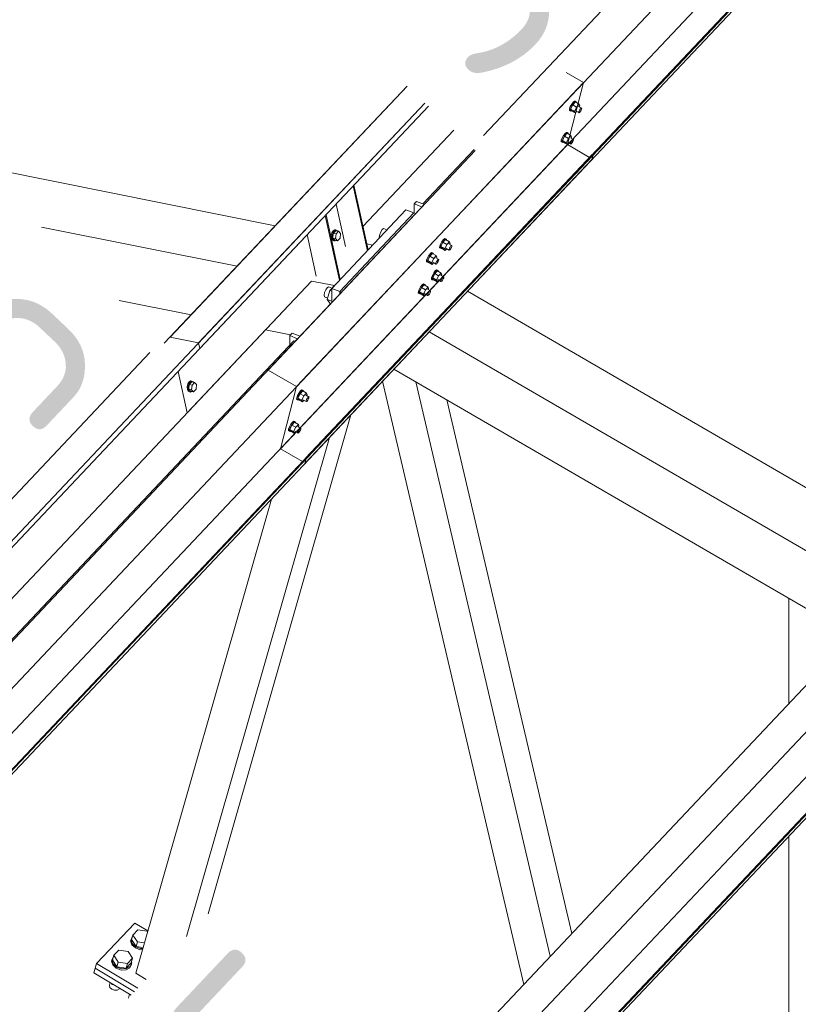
# Model space of a CAD drawing. Header units: millimetres. Extents: x -681 to 506, y -45 to 794.
# Tile 126 of 256: x -304 to -285, y 520 to 544. Entities that reach past the tile are written whole.
import ezdxf

# ---------------------------------------------------------------- set-up
doc = ezdxf.new("R2010")
doc.units = ezdxf.units.MM
doc.header["$LTSCALE"] = 0.6
doc.linetypes.add('XKITLINE00', pattern=[0])
for name, color, linetype, lineweight in [('Bolt', 7, 'Continuous', 0), ('Part', 2, 'Continuous', 0), ('PartMark', 3, 'Continuous', 0)]:
    doc.layers.add(name, color=color, linetype=linetype, lineweight=lineweight)
doc.styles.add('ISOCPEUR', font='ISOCPEUR.TTF')

msp = doc.modelspace()

# ---------------------------------------------------------------- linework, layer by layer
at = {"layer": 'Bolt', "color": 3, "linetype": 'XKITLINE00', "lineweight": 0}
for p, q in [((-290.935, 541.399), (-290.933, 541.434)), ((-290.912, 541.489), (-290.933, 541.434)), ((-290.878, 541.549), (-290.912, 541.489)), ((-290.912, 541.385), (-290.91, 541.421)), ((-290.91, 541.421), (-290.888, 541.476)), ((-290.853, 541.532), (-290.904, 541.427)), ((-290.811, 541.373), (-290.904, 541.427)), ((-290.904, 541.427), (-290.891, 541.389)), ((-290.888, 541.476), (-290.855, 541.536)), ((-290.84, 541.598), (-290.878, 541.549)), ((-290.855, 541.536), (-290.817, 541.585)), ((-290.79, 541.599), (-290.853, 541.532)), ((-290.76, 541.478), (-290.853, 541.532)), ((-290.809, 541.622), (-290.84, 541.598)), ((-290.817, 541.585), (-290.785, 541.609)), ((-290.811, 541.373), (-290.76, 541.478)), ((-290.792, 541.616), (-290.809, 541.622)), ((-290.792, 541.616), (-290.769, 541.603)), ((-290.79, 541.599), (-290.697, 541.545)), ((-290.785, 541.609), (-290.769, 541.603)), ((-290.769, 541.603), (-290.77, 541.587)), ((-290.697, 541.545), (-290.76, 541.478)), ((-290.712, 541.494), (-290.637, 541.451)), ((-290.684, 541.507), (-290.697, 541.545)), ((-290.697, 541.388), (-290.68, 541.418)), ((-290.695, 541.485), (-290.684, 541.507)), ((-290.68, 541.418), (-290.661, 541.442)), ((-290.649, 541.406), (-290.666, 541.376)), ((-290.661, 541.442), (-290.646, 541.454)), ((-290.639, 541.433), (-290.649, 541.406)), ((-290.646, 541.454), (-290.637, 541.451)), ((-290.637, 541.451), (-290.639, 541.433)), ((-290.935, 541.399), (-290.912, 541.385)), ((-290.896, 541.379), (-290.912, 541.385)), ((-290.886, 541.386), (-290.896, 541.379)), ((-290.891, 541.389), (-290.798, 541.335)), ((-290.811, 541.373), (-290.798, 541.335)), ((-290.798, 541.335), (-290.762, 541.373)), ((-290.783, 541.386), (-290.709, 541.342)), ((-290.709, 541.342), (-290.708, 541.36)), ((-290.701, 541.339), (-290.709, 541.342)), ((-290.708, 541.36), (-290.697, 541.388)), ((-290.685, 541.351), (-290.701, 541.339)), ((-290.666, 541.376), (-290.685, 541.351)), ((-291.109, 540.734), (-291.13, 540.679)), ((-291.075, 540.794), (-291.109, 540.734)), ((-291.107, 540.665), (-291.086, 540.72)), ((-291.051, 540.777), (-291.101, 540.671)), ((-291.086, 540.72), (-291.052, 540.78)), ((-291.037, 540.842), (-291.075, 540.794)), ((-291.052, 540.78), (-291.014, 540.829)), ((-290.988, 540.844), (-291.051, 540.777)), ((-290.958, 540.723), (-291.051, 540.777)), ((-291.006, 540.867), (-291.037, 540.842)), ((-291.014, 540.829), (-290.983, 540.853)), ((-291.008, 540.617), (-290.958, 540.723)), ((-290.989, 540.861), (-291.006, 540.867)), ((-290.989, 540.861), (-290.966, 540.847)), ((-290.988, 540.844), (-290.895, 540.79)), ((-290.983, 540.853), (-290.966, 540.847)), ((-290.966, 540.847), (-290.967, 540.832)), ((-290.895, 540.79), (-290.958, 540.723)), ((-290.909, 540.739), (-290.835, 540.696)), ((-290.882, 540.751), (-290.895, 540.79)), ((-290.892, 540.729), (-290.882, 540.751)), ((-290.859, 540.687), (-290.843, 540.699)), ((-290.843, 540.699), (-290.835, 540.696)), ((-290.835, 540.696), (-290.836, 540.678)), ((-291.133, 540.643), (-291.13, 540.679)), ((-291.133, 540.643), (-291.11, 540.63)), ((-291.11, 540.63), (-291.107, 540.665)), ((-291.093, 540.623), (-291.11, 540.63)), ((-291.008, 540.617), (-291.101, 540.671)), ((-291.101, 540.671), (-291.088, 540.633)), ((-291.084, 540.63), (-291.093, 540.623)), ((-291.088, 540.633), (-290.995, 540.579)), ((-291.008, 540.617), (-290.995, 540.579)), ((-290.995, 540.579), (-290.959, 540.617)), ((-290.981, 540.63), (-290.907, 540.587)), ((-290.907, 540.587), (-290.905, 540.605)), ((-290.898, 540.584), (-290.907, 540.587)), ((-290.905, 540.605), (-290.895, 540.632)), ((-290.883, 540.596), (-290.898, 540.584)), ((-290.895, 540.632), (-290.878, 540.662)), ((-290.864, 540.62), (-290.883, 540.596)), ((-290.878, 540.662), (-290.859, 540.687)), ((-290.847, 540.65), (-290.864, 540.62)), ((-290.836, 540.678), (-290.847, 540.65)), ((-295.382, 538.463), (-295.263, 538.59)), ((-295.263, 538.59), (-295.261, 538.59)), ((-296.655, 538.447), (-296.671, 538.38)), ((-296.671, 538.38), (-296.669, 538.315)), ((-296.669, 538.315), (-296.648, 538.271)), ((-296.623, 538.498), (-296.655, 538.447)), ((-296.648, 538.375), (-296.632, 538.442)), ((-296.646, 538.311), (-296.648, 538.375)), ((-296.624, 538.434), (-296.636, 538.321)), ((-296.636, 538.321), (-296.589, 538.27)), ((-296.636, 538.321), (-296.567, 538.307)), ((-296.632, 538.442), (-296.6, 538.493)), ((-296.564, 538.498), (-296.624, 538.434)), ((-296.624, 538.434), (-296.554, 538.42)), ((-296.586, 538.52), (-296.623, 538.498)), ((-296.6, 538.493), (-296.562, 538.515)), ((-296.586, 538.52), (-296.562, 538.515)), ((-296.567, 538.307), (-296.554, 538.42)), ((-296.564, 538.498), (-296.495, 538.484)), ((-296.562, 538.515), (-296.528, 538.502)), ((-296.554, 538.42), (-296.495, 538.484)), ((-296.528, 538.502), (-296.522, 538.489)), ((-296.459, 538.32), (-296.519, 538.256)), ((-296.495, 538.484), (-296.447, 538.434)), ((-296.447, 538.434), (-296.459, 538.32)), ((-295.506, 538.409), (-295.515, 538.348)), ((-295.515, 538.348), (-295.51, 538.326)), ((-295.481, 538.473), (-295.506, 538.409)), ((-295.446, 538.524), (-295.481, 538.473)), ((-295.412, 538.547), (-295.446, 538.524)), ((-295.412, 538.547), (-295.333, 538.516)), ((-295.383, 538.461), (-295.382, 538.463)), ((-295.382, 538.463), (-295.381, 538.463)), ((-296.648, 538.271), (-296.614, 538.257)), ((-296.624, 538.266), (-296.646, 538.311)), ((-296.59, 538.253), (-296.624, 538.266)), ((-296.614, 538.257), (-296.59, 538.253)), ((-296.568, 538.266), (-296.59, 538.253)), ((-296.589, 538.27), (-296.519, 538.256)), ((-296.519, 538.256), (-296.567, 538.307)), ((-294.062, 538.086), (-294.06, 538.122)), ((-294.062, 538.086), (-294.039, 538.073)), ((-294.039, 538.177), (-294.06, 538.122)), ((-294.005, 538.237), (-294.039, 538.177)), ((-294.039, 538.073), (-294.037, 538.108)), ((-294.037, 538.108), (-294.016, 538.163)), ((-293.98, 538.22), (-294.031, 538.114)), ((-293.938, 538.06), (-294.031, 538.114)), ((-294.031, 538.114), (-294.018, 538.076)), ((-294.016, 538.163), (-293.982, 538.223)), ((-293.967, 538.286), (-294.005, 538.237)), ((-293.982, 538.223), (-293.944, 538.272)), ((-293.917, 538.287), (-293.98, 538.22)), ((-293.887, 538.166), (-293.98, 538.22)), ((-293.936, 538.31), (-293.967, 538.286)), ((-293.944, 538.272), (-293.912, 538.297)), ((-293.938, 538.06), (-293.887, 538.166)), ((-293.919, 538.304), (-293.936, 538.31)), ((-293.919, 538.304), (-293.896, 538.29)), ((-293.917, 538.287), (-293.824, 538.233)), ((-293.912, 538.297), (-293.896, 538.29)), ((-293.896, 538.29), (-293.897, 538.275)), ((-293.824, 538.233), (-293.887, 538.166)), ((-293.839, 538.182), (-293.764, 538.139)), ((-293.811, 538.194), (-293.824, 538.233)), ((-293.824, 538.075), (-293.807, 538.105)), ((-293.822, 538.172), (-293.811, 538.194)), ((-293.807, 538.105), (-293.788, 538.13)), ((-293.776, 538.093), (-293.793, 538.063)), ((-293.788, 538.13), (-293.773, 538.142)), ((-293.766, 538.121), (-293.776, 538.093)), ((-293.773, 538.142), (-293.764, 538.139)), ((-293.764, 538.139), (-293.766, 538.121)), ((-294.356, 537.841), (-294.377, 537.786)), ((-294.322, 537.901), (-294.356, 537.841)), ((-294.297, 537.884), (-294.348, 537.779)), ((-294.333, 537.827), (-294.299, 537.887)), ((-294.284, 537.95), (-294.322, 537.901)), ((-294.299, 537.887), (-294.261, 537.936)), ((-294.234, 537.951), (-294.297, 537.884)), ((-294.204, 537.83), (-294.297, 537.884)), ((-294.253, 537.974), (-294.284, 537.95)), ((-294.261, 537.936), (-294.229, 537.961)), ((-294.236, 537.968), (-294.253, 537.974)), ((-294.236, 537.968), (-294.213, 537.954)), ((-294.234, 537.951), (-294.141, 537.897)), ((-294.229, 537.961), (-294.213, 537.954)), ((-294.213, 537.954), (-294.214, 537.939)), ((-294.141, 537.897), (-294.204, 537.83)), ((-294.156, 537.846), (-294.081, 537.803)), ((-294.128, 537.859), (-294.141, 537.897)), ((-294.139, 537.836), (-294.128, 537.859)), ((-294.023, 538.066), (-294.039, 538.073)), ((-294.013, 538.074), (-294.023, 538.066)), ((-294.018, 538.076), (-293.925, 538.022)), ((-293.938, 538.06), (-293.925, 538.022)), ((-293.925, 538.022), (-293.889, 538.061)), ((-293.91, 538.073), (-293.836, 538.03)), ((-293.836, 538.03), (-293.835, 538.048)), ((-293.828, 538.027), (-293.836, 538.03)), ((-293.835, 538.048), (-293.824, 538.075)), ((-293.812, 538.039), (-293.828, 538.027)), ((-293.793, 538.063), (-293.812, 538.039)), ((-294.38, 537.75), (-294.377, 537.786)), ((-294.38, 537.75), (-294.356, 537.737)), ((-294.356, 537.737), (-294.354, 537.772)), ((-294.34, 537.73), (-294.356, 537.737)), ((-294.354, 537.772), (-294.333, 537.827)), ((-294.255, 537.725), (-294.348, 537.779)), ((-294.348, 537.779), (-294.335, 537.74)), ((-294.33, 537.738), (-294.34, 537.73)), ((-294.335, 537.74), (-294.242, 537.686)), ((-294.255, 537.725), (-294.204, 537.83)), ((-294.255, 537.725), (-294.242, 537.686)), ((-294.242, 537.686), (-294.206, 537.725)), ((-294.227, 537.737), (-294.153, 537.694)), ((-294.153, 537.694), (-294.152, 537.712)), ((-294.145, 537.691), (-294.153, 537.694)), ((-294.152, 537.712), (-294.141, 537.739)), ((-294.129, 537.703), (-294.145, 537.691)), ((-294.141, 537.739), (-294.124, 537.769)), ((-294.11, 537.728), (-294.129, 537.703)), ((-294.124, 537.769), (-294.105, 537.794)), ((-294.093, 537.758), (-294.11, 537.728)), ((-294.105, 537.794), (-294.09, 537.806)), ((-294.083, 537.785), (-294.093, 537.758)), ((-294.09, 537.806), (-294.081, 537.803)), ((-294.081, 537.803), (-294.083, 537.785)), ((-294.26, 537.331), (-294.257, 537.366)), ((-294.236, 537.421), (-294.257, 537.366)), ((-294.202, 537.481), (-294.236, 537.421)), ((-294.234, 537.353), (-294.213, 537.408)), ((-294.178, 537.464), (-294.228, 537.359)), ((-294.213, 537.408), (-294.179, 537.468)), ((-294.165, 537.53), (-294.202, 537.481)), ((-294.179, 537.468), (-294.141, 537.517)), ((-294.115, 537.531), (-294.178, 537.464)), ((-294.085, 537.41), (-294.178, 537.464)), ((-294.133, 537.555), (-294.165, 537.53)), ((-294.141, 537.517), (-294.11, 537.541)), ((-294.135, 537.305), (-294.085, 537.41)), ((-294.116, 537.548), (-294.133, 537.555)), ((-294.116, 537.548), (-294.093, 537.535)), ((-294.115, 537.531), (-294.022, 537.477)), ((-294.11, 537.541), (-294.093, 537.535)), ((-294.093, 537.535), (-294.094, 537.519)), ((-294.022, 537.477), (-294.085, 537.41)), ((-294.036, 537.426), (-293.962, 537.383)), ((-294.009, 537.439), (-294.022, 537.477)), ((-294.02, 537.417), (-294.009, 537.439)), ((-294.005, 537.35), (-293.986, 537.374)), ((-293.986, 537.374), (-293.97, 537.386)), ((-293.97, 537.386), (-293.962, 537.383)), ((-293.962, 537.383), (-293.963, 537.365)), ((-296.737, 537.142), (-296.772, 537.119)), ((-296.737, 537.142), (-296.658, 537.112)), ((-296.588, 537.186), (-296.708, 537.059)), ((-296.588, 537.186), (-296.587, 537.185)), ((-294.519, 537.145), (-294.553, 537.085)), ((-294.495, 537.128), (-294.545, 537.023)), ((-294.53, 537.072), (-294.496, 537.132)), ((-294.482, 537.194), (-294.519, 537.145)), ((-294.496, 537.132), (-294.458, 537.181)), ((-294.432, 537.195), (-294.495, 537.128)), ((-294.402, 537.074), (-294.495, 537.128)), ((-294.45, 537.219), (-294.482, 537.194)), ((-294.458, 537.181), (-294.427, 537.205)), ((-294.433, 537.212), (-294.45, 537.219)), ((-294.433, 537.212), (-294.41, 537.199)), ((-294.432, 537.195), (-294.339, 537.141)), ((-294.427, 537.205), (-294.41, 537.199)), ((-294.41, 537.199), (-294.411, 537.184)), ((-294.339, 537.141), (-294.402, 537.074)), ((-294.326, 537.103), (-294.339, 537.141)), ((-294.26, 537.331), (-294.237, 537.317)), ((-294.237, 537.317), (-294.234, 537.353)), ((-294.22, 537.311), (-294.237, 537.317)), ((-294.135, 537.305), (-294.228, 537.359)), ((-294.228, 537.359), (-294.215, 537.321)), ((-294.211, 537.318), (-294.22, 537.311)), ((-294.215, 537.321), (-294.122, 537.267)), ((-294.135, 537.305), (-294.122, 537.267)), ((-294.122, 537.267), (-294.086, 537.305)), ((-294.108, 537.318), (-294.034, 537.274)), ((-294.034, 537.274), (-294.032, 537.292)), ((-294.025, 537.271), (-294.034, 537.274)), ((-294.032, 537.292), (-294.022, 537.32)), ((-294.01, 537.283), (-294.025, 537.271)), ((-294.022, 537.32), (-294.005, 537.35)), ((-293.991, 537.308), (-294.01, 537.283)), ((-293.974, 537.338), (-293.991, 537.308)), ((-293.963, 537.365), (-293.974, 537.338)), ((-296.832, 537.005), (-296.841, 536.944)), ((-296.841, 536.944), (-296.832, 536.903)), ((-296.806, 537.069), (-296.832, 537.005)), ((-296.832, 536.903), (-296.806, 536.892)), ((-296.772, 537.119), (-296.806, 537.069)), ((-296.806, 536.892), (-296.806, 536.893)), ((-296.806, 536.892), (-296.759, 536.874)), ((-296.708, 537.059), (-296.768, 536.842)), ((-296.708, 537.059), (-296.66, 537.04)), ((-294.577, 536.995), (-294.574, 537.03)), ((-294.577, 536.995), (-294.554, 536.981)), ((-294.553, 537.085), (-294.574, 537.03)), ((-294.554, 536.981), (-294.551, 537.017)), ((-294.537, 536.975), (-294.554, 536.981)), ((-294.551, 537.017), (-294.53, 537.072)), ((-294.452, 536.969), (-294.545, 537.023)), ((-294.545, 537.023), (-294.532, 536.985)), ((-294.528, 536.982), (-294.537, 536.975)), ((-294.532, 536.985), (-294.439, 536.931)), ((-294.452, 536.969), (-294.402, 537.074)), ((-294.452, 536.969), (-294.439, 536.931)), ((-294.439, 536.931), (-294.403, 536.969)), ((-294.425, 536.982), (-294.351, 536.939)), ((-294.353, 537.091), (-294.279, 537.047)), ((-294.351, 536.939), (-294.349, 536.956)), ((-294.342, 536.935), (-294.351, 536.939)), ((-294.349, 536.956), (-294.339, 536.984)), ((-294.327, 536.948), (-294.342, 536.935)), ((-294.339, 536.984), (-294.322, 537.014)), ((-294.337, 537.081), (-294.326, 537.103)), ((-294.308, 536.972), (-294.327, 536.948)), ((-294.322, 537.014), (-294.303, 537.038)), ((-294.291, 537.002), (-294.308, 536.972)), ((-294.303, 537.038), (-294.287, 537.051)), ((-294.28, 537.03), (-294.291, 537.002)), ((-294.287, 537.051), (-294.279, 537.047)), ((-294.279, 537.047), (-294.28, 537.03)), ((-296.768, 536.842), (-296.708, 536.752)), ((-296.768, 536.842), (-296.66, 536.8)), ((-296.708, 536.752), (-296.684, 536.743)), ((-300.127, 534.804), (-300.143, 534.737)), ((-300.095, 534.855), (-300.127, 534.804)), ((-300.12, 534.732), (-300.103, 534.799)), ((-300.096, 534.791), (-300.108, 534.678)), ((-300.103, 534.799), (-300.072, 534.85)), ((-300.036, 534.855), (-300.096, 534.791)), ((-300.096, 534.791), (-300.026, 534.778)), ((-300.058, 534.877), (-300.095, 534.855)), ((-300.072, 534.85), (-300.034, 534.872)), ((-300.058, 534.877), (-300.034, 534.872)), ((-300.039, 534.664), (-300.026, 534.778)), ((-300.036, 534.855), (-299.967, 534.841)), ((-300.034, 534.872), (-300, 534.859)), ((-300.026, 534.778), (-299.967, 534.841)), ((-300, 534.859), (-299.994, 534.847)), ((-299.967, 534.841), (-299.919, 534.791)), ((-299.919, 534.791), (-299.931, 534.677)), ((-300.143, 534.737), (-300.141, 534.673)), ((-300.141, 534.673), (-300.12, 534.628)), ((-300.118, 534.668), (-300.12, 534.732)), ((-300.12, 534.628), (-300.086, 534.615)), ((-300.096, 534.623), (-300.118, 534.668)), ((-300.108, 534.678), (-300.061, 534.628)), ((-300.108, 534.678), (-300.039, 534.664)), ((-300.062, 534.61), (-300.096, 534.623)), ((-300.086, 534.615), (-300.062, 534.61)), ((-300.039, 534.624), (-300.062, 534.61)), ((-300.061, 534.628), (-299.991, 534.614)), ((-299.991, 534.614), (-300.039, 534.664)), ((-299.931, 534.677), (-299.991, 534.614)), ((-297.483, 534.529), (-297.504, 534.473)), ((-297.449, 534.589), (-297.483, 534.529)), ((-297.424, 534.571), (-297.475, 534.466)), ((-297.46, 534.515), (-297.426, 534.575)), ((-297.411, 534.637), (-297.449, 534.589)), ((-297.426, 534.575), (-297.388, 534.624)), ((-297.361, 534.638), (-297.424, 534.571)), ((-297.332, 534.518), (-297.424, 534.571)), ((-297.38, 534.662), (-297.411, 534.637)), ((-297.388, 534.624), (-297.356, 534.648)), ((-297.363, 534.655), (-297.38, 534.662)), ((-297.363, 534.655), (-297.34, 534.642)), ((-297.361, 534.638), (-297.268, 534.584)), ((-297.356, 534.648), (-297.34, 534.642)), ((-297.34, 534.642), (-297.341, 534.627)), ((-297.268, 534.584), (-297.332, 534.518)), ((-297.283, 534.534), (-297.208, 534.49)), ((-297.255, 534.546), (-297.268, 534.584)), ((-297.266, 534.524), (-297.255, 534.546)), ((-297.507, 534.438), (-297.504, 534.473)), ((-297.507, 534.438), (-297.483, 534.424)), ((-297.483, 534.424), (-297.481, 534.46)), ((-297.467, 534.418), (-297.483, 534.424)), ((-297.481, 534.46), (-297.46, 534.515)), ((-297.382, 534.412), (-297.475, 534.466)), ((-297.475, 534.466), (-297.462, 534.428)), ((-297.457, 534.425), (-297.467, 534.418)), ((-297.462, 534.428), (-297.369, 534.374)), ((-297.382, 534.412), (-297.332, 534.518)), ((-297.382, 534.412), (-297.369, 534.374)), ((-297.369, 534.374), (-297.333, 534.412)), ((-297.355, 534.425), (-297.28, 534.382)), ((-297.28, 534.382), (-297.279, 534.399)), ((-297.272, 534.379), (-297.28, 534.382)), ((-297.279, 534.399), (-297.268, 534.427)), ((-297.256, 534.391), (-297.272, 534.379)), ((-297.268, 534.427), (-297.251, 534.457)), ((-297.237, 534.415), (-297.256, 534.391)), ((-297.251, 534.457), (-297.232, 534.481)), ((-297.22, 534.445), (-297.237, 534.415)), ((-297.232, 534.481), (-297.217, 534.494)), ((-297.21, 534.473), (-297.22, 534.445)), ((-297.217, 534.494), (-297.208, 534.49)), ((-297.208, 534.49), (-297.21, 534.473)), ((-297.646, 533.833), (-297.68, 533.773)), ((-297.622, 533.816), (-297.672, 533.711)), ((-297.657, 533.76), (-297.623, 533.82)), ((-297.609, 533.882), (-297.646, 533.833)), ((-297.623, 533.82), (-297.585, 533.868)), ((-297.559, 533.883), (-297.622, 533.816)), ((-297.529, 533.762), (-297.622, 533.816)), ((-297.577, 533.906), (-297.609, 533.882)), ((-297.585, 533.868), (-297.554, 533.893)), ((-297.561, 533.9), (-297.577, 533.906)), ((-297.561, 533.9), (-297.537, 533.886)), ((-297.559, 533.883), (-297.466, 533.829)), ((-297.554, 533.893), (-297.537, 533.886)), ((-297.537, 533.886), (-297.538, 533.871)), ((-297.466, 533.829), (-297.529, 533.762)), ((-297.453, 533.791), (-297.466, 533.829)), ((-297.704, 533.682), (-297.701, 533.718)), ((-297.704, 533.682), (-297.681, 533.669)), ((-297.68, 533.773), (-297.701, 533.718)), ((-297.681, 533.669), (-297.678, 533.704)), ((-297.664, 533.662), (-297.681, 533.669)), ((-297.678, 533.704), (-297.657, 533.76)), ((-297.579, 533.657), (-297.672, 533.711)), ((-297.672, 533.711), (-297.659, 533.672)), ((-297.655, 533.67), (-297.664, 533.662)), ((-297.659, 533.672), (-297.567, 533.618)), ((-297.579, 533.657), (-297.529, 533.762)), ((-297.579, 533.657), (-297.567, 533.618)), ((-297.567, 533.618), (-297.53, 533.657)), ((-297.552, 533.669), (-297.478, 533.626)), ((-297.48, 533.778), (-297.406, 533.735)), ((-297.478, 533.626), (-297.476, 533.644)), ((-297.469, 533.623), (-297.478, 533.626)), ((-297.476, 533.644), (-297.466, 533.671)), ((-297.454, 533.635), (-297.469, 533.623)), ((-297.466, 533.671), (-297.449, 533.701)), ((-297.464, 533.768), (-297.453, 533.791)), ((-297.435, 533.66), (-297.454, 533.635)), ((-297.449, 533.701), (-297.43, 533.726)), ((-297.418, 533.69), (-297.435, 533.66)), ((-297.43, 533.726), (-297.414, 533.738)), ((-297.407, 533.717), (-297.418, 533.69)), ((-297.414, 533.738), (-297.406, 533.735)), ((-297.406, 533.735), (-297.407, 533.717)), ((-301.498, 521.417), (-301.462, 521.501)), ((-301.485, 521.415), (-301.453, 521.527)), ((-301.462, 521.501), (-301.46, 521.502)), ((-301.453, 521.527), (-301.333, 521.654)), ((-301.346, 521.364), (-301.453, 521.527)), ((-301.333, 521.654), (-301.106, 521.618)), ((-301.1, 521.609), (-301.106, 521.618)), ((-301.507, 521.387), (-301.498, 521.417)), ((-301.507, 521.387), (-301.478, 521.294)), ((-301.47, 521.324), (-301.498, 521.417)), ((-301.378, 521.252), (-301.485, 521.415)), ((-301.478, 521.294), (-301.394, 521.215)), ((-301.385, 521.245), (-301.47, 521.324)), ((-301.266, 521.202), (-301.385, 521.245)), ((-301.378, 521.252), (-301.346, 521.364)), ((-301.21, 521.226), (-301.378, 521.252)), ((-301.178, 521.337), (-301.346, 521.364)), ((-301.959, 520.929), (-301.923, 521.012)), ((-301.946, 520.927), (-301.914, 521.039)), ((-301.923, 521.012), (-301.921, 521.013)), ((-301.914, 521.039), (-301.794, 521.165)), ((-301.807, 520.876), (-301.914, 521.039)), ((-301.794, 521.165), (-301.567, 521.129)), ((-301.567, 521.129), (-301.461, 520.967)), ((-301.394, 521.215), (-301.275, 521.172)), ((-301.275, 521.172), (-301.225, 521.174)), ((-301.216, 521.204), (-301.266, 521.202)), ((-301.968, 520.899), (-301.959, 520.929)), ((-301.968, 520.899), (-301.94, 520.805)), ((-301.931, 520.835), (-301.959, 520.929)), ((-301.946, 520.927), (-301.839, 520.764)), ((-301.94, 520.805), (-301.855, 520.726)), ((-301.846, 520.756), (-301.931, 520.835)), ((-301.839, 520.764), (-301.807, 520.876)), ((-301.839, 520.764), (-301.613, 520.728)), ((-301.581, 520.84), (-301.807, 520.876)), ((-301.613, 520.728), (-301.493, 520.855)), ((-301.613, 520.728), (-301.581, 520.84)), ((-301.516, 520.769), (-301.606, 520.718)), ((-301.461, 520.967), (-301.581, 520.84)), ((-301.524, 520.739), (-301.488, 520.823)), ((-301.48, 520.853), (-301.516, 520.769)), ((-301.493, 520.855), (-301.461, 520.967)), ((-301.488, 520.823), (-301.48, 520.853)), ((-301.487, 520.876), (-301.48, 520.853)), ((-301.855, 520.726), (-301.736, 520.684)), ((-301.727, 520.714), (-301.846, 520.756)), ((-301.736, 520.684), (-301.615, 520.688)), ((-301.606, 520.718), (-301.727, 520.714)), ((-301.615, 520.688), (-301.524, 520.739)), ((-302.021, 520.315), (-302.002, 520.381)), ((-302.021, 520.315), (-302.006, 520.264)), ((-301.961, 520.338), (-301.98, 520.367)), ((-301.961, 520.338), (-301.957, 520.353)), ((-301.921, 520.332), (-301.961, 520.338)), ((-302.006, 520.264), (-301.959, 520.221)), ((-301.959, 520.221), (-301.895, 520.197)), ((-301.895, 520.197), (-301.829, 520.2)), ((-301.829, 520.2), (-301.779, 520.228)), ((-301.779, 520.228), (-301.772, 520.243))]:
    msp.add_line(p, q, dxfattribs=at)
at = {"layer": 'Part', "color": 2, "linetype": 'XKITLINE00', "lineweight": 0}
for p, q in [((-297.509, 534.741), (-258.313, 576.261)), ((-258.704, 574.765), (-297.9, 533.245)), ((-297.309, 532.885), (-258.113, 574.405)), ((-258.102, 574.529), (-297.298, 533.009)), ((-258.083, 574.518), (-297.28, 532.998)), ((-291.013, 542.313), (-290.592, 542.068)), ((-329.788, 500.548), (-290.592, 542.068)), ((-300.696, 535.787), (-294.847, 541.982)), ((-300.559, 535.931), (-294.847, 541.982)), ((-290.592, 542.068), (-290.983, 540.572)), ((-308.266, 526.902), (-294.415, 541.574)), ((-308.182, 526.823), (-294.331, 541.495)), ((-299.872, 535.794), (-294.415, 541.574)), ((-299.842, 535.657), (-294.331, 541.495)), ((-295.908, 538.597), (-293.718, 540.917)), ((-295.908, 538.597), (-293.718, 540.917)), ((-290.983, 540.572), (-330.179, 499.053)), ((-293.228, 540.454), (-294.464, 539.145)), ((-290.45, 540.263), (-290.983, 540.572)), ((-290.381, 540.336), (-329.577, 498.816)), ((-290.363, 540.325), (-329.559, 498.806)), ((-293.203, 540.43), (-307.054, 525.758)), ((-293.203, 540.43), (-298.197, 535.14)), ((-290.392, 540.212), (-290.363, 540.325)), ((-290.363, 540.325), (-290.381, 540.336)), ((-329.589, 498.692), (-290.392, 540.212)), ((-305.217, 540.055), (-298.022, 538.619)), ((-295.803, 538.016), (-296.142, 539.577)), ((-295.786, 538.034), (-296.125, 539.595)), ((-296.331, 538.114), (-296.554, 539.141)), ((-294.677, 539.144), (-294.619, 539.205)), ((-294.677, 538.924), (-294.677, 539.144)), ((-294.677, 539.144), (-294.487, 539.07)), ((-294.619, 539.205), (-294.429, 539.131)), ((-296.477, 537.302), (-296.816, 538.862)), ((-296.46, 537.32), (-296.799, 538.881)), ((-294.874, 539.001), (-296.66, 537.108)), ((-296.47, 537.034), (-294.684, 538.926)), ((-294.684, 538.926), (-296.47, 537.034)), ((-294.684, 538.926), (-294.874, 539.001)), ((-294.684, 538.926), (-294.639, 538.909)), ((-303.658, 538.583), (-298.944, 537.642)), ((-297.033, 537.406), (-297.25, 538.403)), ((-295.817, 538.179), (-295.676, 538.151)), ((-307.569, 526.245), (-297.148, 537.283)), ((-300.146, 534.108), (-297.148, 537.283)), ((-297.148, 537.284), (-296.598, 537.174)), ((-296.66, 537.108), (-296.47, 537.034)), ((-296.66, 536.768), (-296.66, 537.108)), ((-296.47, 536.969), (-296.47, 537.034)), ((-296.47, 537.034), (-296.426, 537.016)), ((-296.47, 536.969), (-296.47, 537.034)), ((-293.39, 537.037), (-282.33, 530.617)), ((-301.787, 536.817), (-300.05, 536.47)), ((-298.254, 536.112), (-297.653, 535.992)), ((-297.674, 535.969), (-297.617, 536.03)), ((-297.674, 535.745), (-297.674, 535.969)), ((-297.674, 535.969), (-297.484, 535.895)), ((-297.617, 536.03), (-297.426, 535.956)), ((-294.312, 536.06), (-283.253, 529.64)), ((-297.578, 535.847), (-307.079, 525.782)), ((-299.872, 535.794), (-300.559, 535.931)), ((-299.872, 535.794), (-299.842, 535.657)), ((-297.543, 535.833), (-297.578, 535.847)), ((-300.362, 535.106), (-300.146, 534.108)), ((-298.197, 535.14), (-297.509, 534.741)), ((-295.161, 535.161), (-284.102, 528.74)), ((-292.034, 520.338), (-295.435, 534.87)), ((-291.395, 521.015), (-294.634, 534.855)), ((-278.272, 534.916), (-293.939, 518.32)), ((-297.509, 534.741), (-297.9, 533.245)), ((-316.78, 492.997), (-277.584, 534.517)), ((-290.876, 521.565), (-293.885, 534.42)), ((-299.64, 522.041), (-296.197, 534.063)), ((-300.158, 521.492), (-296.716, 533.513)), ((-297.9, 533.245), (-297.367, 532.936)), ((-277.975, 533.021), (-317.171, 491.501)), ((-297.28, 532.998), (-297.309, 532.885)), ((-297.298, 533.009), (-297.28, 532.998)), ((-316.58, 491.141), (-277.384, 532.661)), ((-277.373, 532.785), (-316.569, 491.265)), ((-277.355, 532.774), (-316.551, 491.254)), ((-298.116, 532.03), (-301.386, 520.609)), ((-285.645, 527.105), (-285.645, 529.636)), ((-285.645, 515.371), (-285.645, 523.91)), ((-302.329, 520.838), (-301.406, 521.814)), ((-301.406, 521.814), (-301.095, 521.628)), ((-302.329, 520.838), (-302.361, 520.726)), ((-302.329, 520.838), (-301.336, 520.245)), ((-302.361, 520.726), (-302.393, 520.614)), ((-302.393, 520.614), (-301.494, 520.077)), ((-302.361, 520.726), (-301.415, 520.161)), ((-302.361, 520.726), (-301.415, 520.161)), ((-301.386, 520.609), (-301.134, 520.459)), ((-301.558, 520.009), (-301.532, 520.1))]:
    msp.add_line(p, q, dxfattribs=at)
at = {"layer": 'PartMark', "color": 1, "linetype": 'XKITLINE00', "lineweight": 0}
for p, q in [((-293.001, 540.79), (-285.688, 548.536)), ((-308.356, 527.818), (-301.043, 535.564))]:
    msp.add_line(p, q, dxfattribs=at)

# ---------------------------------------------------------------- texts
at = {"layer": 'PartMark', "color": 1, "style": 'ISOCPEUR', "width": 0.85}
for p in [(-293.025, 541.638), (-308.38, 528.666), (-301.623, 511.2)]:
    msp.add_text('S/5', height=5, rotation=46.6502, dxfattribs=at).set_placement(p)

doc.saveas('drawing.dxf')
